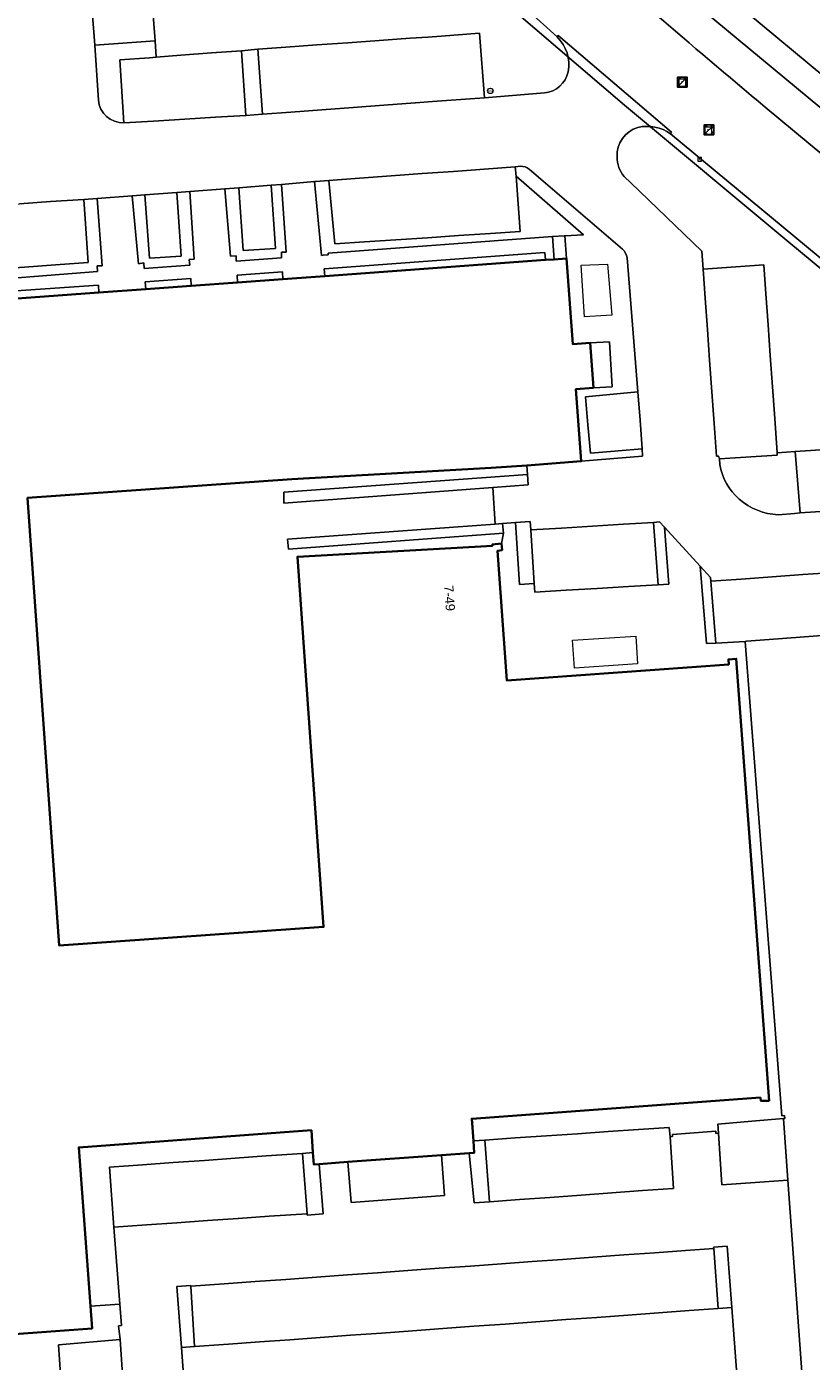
# Model space of a CAD drawing. Header units: metres. Extents: x 163543 to 168130, y 402678 to 405437.
# Tile 63 of 256: x 164514 to 164578, y 403246 to 403354. Entities that reach past the tile are written whole.
import ezdxf
from ezdxf.enums import TextEntityAlignment as Align

# ---------------------------------------------------------------- set-up
doc = ezdxf.new("R2010")
doc.units = ezdxf.units.M
doc.layers.get('0').update_dxf_attribs({"lineweight": 25})
for name, color, linetype, lineweight in [('X-CA190022.004-UO-BGT_Ondergrond$0$GE_202_SHDMuur30cm_Lijn_GEM', 253, 'Continuous', 9), ('X-CA190022.004-UO-BGT_Ondergrond$0$GE_314_WGDRijbaanLokaleweg_Vlak_GEM', 253, 'Continuous', 9), ('X-CA190022.004-UO-BGT_Ondergrond$0$GE_316_WGDFietspad_Vlak_GEM', 253, 'Continuous', 9), ('X-CA190022.004-UO-BGT_Ondergrond$0$GE_317_WGDVoetpad_Vlak_GEM', 253, 'Continuous', 9), ('X-CA190022.004-UO-BGT_Ondergrond$0$GE_318_WGDVoetpadoptrap_Vlak_GEM', 253, 'Continuous', 9), ('X-CA190022.004-UO-BGT_Ondergrond$0$GE_320_WGDParkeervlak_Vlak_GEM', 253, 'Continuous', 9), ('X-CA190022.004-UO-BGT_Ondergrond$0$GE_322_WGDInrit_Vlak_GEM', 253, 'Continuous', 9), ('X-CA190022.004-UO-BGT_Ondergrond$0$GE_366_OWGBerm_groenvoorziening_Vlak_GEM', 253, 'Continuous', 9), ('X-CA190022.004-UO-BGT_Ondergrond$0$GE_367_OWGBerm_groenvoorziening_grasenk_GEM', 253, 'Continuous', 9), ('X-CA190022.004-UO-BGT_Ondergrond$0$GE_401_OTDErf_Vlak_GEM', 253, 'Continuous', 9), ('X-CA190022.004-UO-BGT_Ondergrond$0$GE_411_OTDOpenverharding_betonstraatstenen_Vlak_GEM', 253, 'Continuous', 9), ('X-CA190022.004-UO-BGT_Ondergrond$0$GE_4502_GBKN_Huisnummer_Lijn_GEM', 7, 'Continuous', 9), ('X-CA190022.004-UO-BGT_Ondergrond$0$GE_479_BTDGroenvoorziening_grasenkruida_GEM', 253, 'Continuous', 9), ('X-CA190022.004-UO-BGT_Ondergrond$0$GE_601_PNDgrondvlakpand_Vlak_MV_GEM', 34, 'Continuous', 35), ('X-CA190022.004-UO-BGT_Ondergrond$0$GE_814_BRDVerkeersbord_Punt_GEM', 253, 'Continuous', 9), ('X-CA190022.004-UO-BGT_Ondergrond$0$GE_885_PutInspectieofRioolput_Punt_GEM', 253, 'Continuous', 9), ('X-CA190022.004-UO-BGT_Ondergrond$0$GE_886_PutKolk_Punt_GEM', 253, 'Continuous', 9), ('X-CA190022.004-UO-BGT_Ondergrond$0$N-WE-RI-PUT_INSPECTIE-S', 253, 'Continuous', 9), ('X-CA190022.004-UO-KAD_Percelen$0$B-WE-KG-GRENS_PERCEEL-GV', 150, 'Continuous', 9), ('X-CA190022.004-UO-WHM_Riolering gemeente_NLCS_v0.1$0$B-WE-RI-PUT-S', 214, 'Continuous', 15)]:
    doc.layers.add(name, color=color, linetype=linetype, lineweight=lineweight)
doc.styles.add('X-CA190022.004-UO-BGT_Ondergrond$0$BGT_NAR', font='arial.ttf', dxfattribs={"height": 1})
doc.styles.add('X-CA190022.004-UO-BGT_Ondergrond$0$NLCS-ISO', font='NLCS-ISO.ttf')

# ---------------------------------------------------------------- blocks, each defined once
blk = doc.blocks.new('X-CA190022.004-UO-BGT_Ondergrond$0$SRI-KOLK-SO')
at = {"color": 0, "linetype": 'ByBlock', "lineweight": 18}
blk.add_lwpolyline([(-1.125, -1.125), (1.125, -1.125), (1.125, 1.125), (-1.125, 1.125)], close=True, dxfattribs=at)
at = {"color": 0, "linetype": 'ByBlock', "lineweight": 18, "style": 'X-CA190022.004-UO-BGT_Ondergrond$0$NLCS-ISO'}
blk.add_text('k', height=1.5, dxfattribs=at).set_placement((0, 0), align=Align.MIDDLE_CENTER)
blk = doc.blocks.new('X-CA190022.004-UO-BGT_Ondergrond$0$IMGEOKolk')
at = {"xscale": 5, "yscale": 5, "zscale": 5}
blk.add_blockref('X-CA190022.004-UO-BGT_Ondergrond$0$SRI-KOLK-SO', (0, 0), dxfattribs=at)
blk = doc.blocks.new('X-CA190022.004-UO-BGT_Ondergrond$0$SIE-WEG_PAAL_VERKEERSBORD-SO')
at = {"linetype": 'ByBlock', "lineweight": 18}
blk.add_circle((0, 0), 1.5, dxfattribs=at)
at = {"linetype": 'ByBlock', "lineweight": 18, "style": 'X-CA190022.004-UO-BGT_Ondergrond$0$NLCS-ISO'}
blk.add_text('vb', height=1.5, dxfattribs=at).set_placement((0, 0.13), align=Align.MIDDLE_CENTER)
blk = doc.blocks.new('X-CA190022.004-UO-BGT_Ondergrond$0$IMGEOVerkeersbord')
at = {"xscale": 5, "yscale": 5, "zscale": 5}
blk.add_blockref('X-CA190022.004-UO-BGT_Ondergrond$0$SIE-WEG_PAAL_VERKEERSBORD-SO', (0, 0), dxfattribs=at)
blk = doc.blocks.new('X-CA190022.004-UO-BGT_Ondergrond$0$SRI-PUT_INSPECTIEPUT_RIOOLPUT-SO')
at = {"color": 0, "linetype": 'ByBlock', "lineweight": 18}
blk.add_lwpolyline([(-1.12, -1.12), (1.12, -1.12), (1.12, 1.12), (-1.12, 1.12)], close=True, dxfattribs=at)
at = {"color": 0, "linetype": 'ByBlock', "lineweight": 18, "style": 'X-CA190022.004-UO-BGT_Ondergrond$0$NLCS-ISO'}
blk.add_text('r', height=1.5, dxfattribs=at).set_placement((0, 0.28), align=Align.MIDDLE_CENTER)
blk = doc.blocks.new('X-CA190022.004-UO-BGT_Ondergrond$0$IMGEOInspectierioolput')
at = {"layer": 'X-CA190022.004-UO-BGT_Ondergrond$0$N-WE-RI-PUT_INSPECTIE-S', "xscale": 10, "yscale": 10, "zscale": 10}
blk.add_blockref('X-CA190022.004-UO-BGT_Ondergrond$0$SRI-PUT_INSPECTIEPUT_RIOOLPUT-SO', (0, 0), dxfattribs=at)
blk = doc.blocks.new('X-CA190022.004-UO-WHM_Riolering gemeente_NLCS_v0.1$0$B-SRI-PUT_BETON-SO')
blk.add_line((-1.41, -1.41), (1.41, 1.41))
at = {"lineweight": -3, "flags": 128}
blk.add_lwpolyline([(2, -2), (2, 2), (-2, 2), (-2, -2)], close=True, dxfattribs=at)
at = {"lineweight": -3}
blk.add_circle((0, 0), 2, dxfattribs=at)

msp = doc.modelspace()

# ---------------------------------------------------------------- linework, layer by layer
at = {"layer": 'X-CA190022.004-UO-BGT_Ondergrond$0$GE_202_SHDMuur30cm_Lijn_GEM'}
for p, q in [((164556.737, 403336.994), (164538.536, 403335.643)), ((164557.69, 403337.065), (164556.737, 403336.994)), ((164557.69, 403337.065), (164557.734, 403337.067))]:
    msp.add_line(p, q, dxfattribs=at)
at = {"layer": 'X-CA190022.004-UO-BGT_Ondergrond$0$GE_314_WGDRijbaanLokaleweg_Vlak_GEM', "flags": 128}
for points in [[(164617.292, 403303.039), (164607.57, 403311.093), (164607.596, 403311.189), (164599.386, 403318.093), (164599.271, 403317.98), (164593.903, 403322.46), (164566.317, 403345.335), (164566.403, 403345.471), (164557.209, 403353.318), (164557.112, 403353.201), (164548.239, 403361.246), (164539.592, 403369.466), (164531.375, 403377.556), (164523.138, 403386.194), (164518.659, 403391.015), (164515.969, 403393.893), (164510.065, 403400.491), (164504.175, 403407.392), (164501.64, 403410.476), (164499.297, 403413.326)], [(164513.161, 403357.923), (164511.535, 403379.751), (164517.571, 403380.212), (164517.641, 403379.207), (164517.836, 403376.554), (164518.012, 403374.161), (164518.195, 403371.668), (164518.381, 403369.138), (164518.568, 403366.601), (164518.668, 403365.13), (164518.855, 403362.58), (164519.045, 403359.986), (164519.224, 403357.553), (164519.413, 403354.98), (164519.592, 403352.539), (164519.883, 403348.075)], [(164565.796, 403360.798), (164578.836, 403349.938), (164578.894, 403348.631), (164578.919, 403348.054)], [(164557.112, 403353.201), (164557.209, 403353.318), (164566.403, 403345.471), (164566.317, 403345.335)], [(164521.951, 403346.229), (164524.36, 403346.375), (164526.909, 403346.529), (164529.385, 403346.679), (164531.85, 403346.828), (164533.2, 403346.942), (164535.51, 403347.111), (164538.013, 403347.295), (164540.552, 403347.481), (164543.047, 403347.664), (164545.588, 403347.85), (164545.614, 403347.852), (164547.016, 403347.969), (164548.127, 403348.047), (164551.235, 403348.267), (164556.083, 403348.657)], [(164574.001, 403347.515), (164582.261, 403340.668), (164582.878, 403340.091), (164605.498, 403321.288), (164607.853, 403319.29), (164630.006, 403300.896)], [(164582.261, 403340.668), (164574.001, 403347.515)], [(164554.158, 403342.705), (164553.725, 403342.656), (164551.188, 403342.472), (164548.719, 403342.292), (164546.178, 403342.108), (164543.656, 403341.924), (164541.081, 403341.737), (164538.589, 403341.556), (164537.538, 403341.467), (164537.429, 403341.458), (164534.741, 403341.23), (164533.908, 403341.159), (164531.294, 403340.947), (164530.138, 403340.861), (164527.319, 403340.651), (164526.242, 403340.571), (164523.652, 403340.386), (164522.615, 403340.309), (164519.78, 403340.1), (164518.694, 403340.02), (164516.01, 403339.832), (164513.493, 403339.656)], [(164562.417, 403335.984), (164554.856, 403342.466)], [(164562.552, 403341.864), (164563.088, 403341.35), (164568.874, 403335.804), (164568.959, 403334.357), (164569.127, 403332.004), (164569.31, 403329.444), (164569.488, 403326.953), (164569.671, 403324.381), (164569.854, 403321.83), (164570.043, 403319.176), (164570.213, 403319.18), (164570.294, 403318.943), (164570.33, 403318.492)], [(164579.567, 403309.737), (164577.065, 403309.556), (164574.562, 403309.375), (164572.069, 403309.194), (164569.583, 403309.014), (164569.563, 403309.327), (164568.722, 403310.246), (164565.84, 403313.394), (164565.427, 403313.845), (164564.953, 403313.794), (164562.493, 403313.641), (164559.998, 403313.487), (164557.482, 403313.331), (164554.989, 403313.176), (164554.931, 403313.866), (164553.743, 403313.78), (164552.697, 403313.704), (164552.096, 403313.661), (164551.898, 403316.624), (164554.776, 403316.83), (164554.716, 403317.672), (164554.662, 403318.424), (164559.07, 403318.75), (164564.053, 403319.175), (164564.029, 403319.771), (164563.853, 403322.082), (164563.678, 403324.385), (164562.815, 403335.272)], [(164575.07, 403314.412), (164576.382, 403314.523), (164576.839, 403314.562), (164579.34, 403314.733), (164581.848, 403314.905), (164584.309, 403315.073), (164586.84, 403315.246), (164589.397, 403315.421), (164597.905, 403315.991), (164598.901, 403316.163)], [(164521.815, 403245.013), (164521.651, 403247.454), (164521.53, 403248.566), (164521.749, 403248.589), (164521.619, 403250.33), (164521.152, 403256.572), (164523.777, 403256.755), (164526.259, 403256.929), (164528.734, 403257.102), (164531.221, 403257.277), (164533.751, 403257.454), (164536.827, 403257.669), (164536.836, 403257.553), (164538.135, 403257.652), (164537.8, 403261.701), (164540.133, 403261.872), (164540.39, 403258.567), (164547.969, 403259.134), (164547.729, 403262.426), (164549.985, 403262.59), (164550.377, 403258.547), (164551.632, 403258.632), (164554.06, 403258.81), (164556.526, 403258.99), (164559.058, 403259.175), (164561.553, 403259.358), (164564.047, 403259.54), (164566.576, 403259.725), (164566.288, 403263.908), (164566.493, 403263.94), (164566.472, 403264.108), (164569.987, 403264.356), (164569.999, 403264.19), (164570.219, 403264.212), (164570.492, 403260.014), (164573.199, 403260.199), (164575.845, 403260.38), (164577.015, 403244.446)], [(164571.842, 403242.808), (164571.3, 403250.05), (164570.926, 403255.043), (164569.818, 403254.942), (164569.825, 403254.844), (164567.549, 403254.68), (164565.05, 403254.499), (164562.538, 403254.318), (164560.026, 403254.137)], [(164560.026, 403254.137), (164557.563, 403253.959), (164555.101, 403253.781), (164552.6, 403253.601), (164550.076, 403253.418), (164547.536, 403253.235), (164545.011, 403253.053), (164542.548, 403252.875), (164540.114, 403252.699), (164537.577, 403252.516), (164535.099, 403252.337), (164532.599, 403252.157), (164530.097, 403251.976), (164527.382, 403251.78), (164527.378, 403251.839), (164526.257, 403251.758), (164526.626, 403246.795), (164527.15, 403239.73)]]:
    msp.add_lwpolyline(points, dxfattribs=at)
at = {"layer": 'X-CA190022.004-UO-BGT_Ondergrond$0$GE_314_WGDRijbaanLokaleweg_Vlak_GEM'}
for centre, radius, start, end in [((164993.93, 403850.941), 655.575, 228.113502, 230.167071), ((164554.966, 403350.957), 3.105, 349.29068, 46.28265), ((164555.866, 403350.847), 2.201, 275.65744, 347.73823), ((164521.899, 403348.252), 2.024, 185.0162, 271.47642), ((164564.431, 403342.734), 3.213, 54.04445, 103.52788), ((164564.342, 403343.591), 2.362, 106.31058, 183.09091), ((164554.186, 403341.648), 1.057, 50.67543, 91.52145), ((164564.64, 403343.506), 2.657, 180.90994, 218.17979), ((164561.285, 403334.884), 1.578, 14.22984, 44.17956), ((164574.871, 403319.194), 4.595, 188.79349, 229.79983), ((164575.293, 403319.539), 5.131, 228.67485, 267.50401)]:
    msp.add_arc(centre, radius, start, end, dxfattribs=at)
at = {"layer": 'X-CA190022.004-UO-BGT_Ondergrond$0$GE_314_WGDRijbaanLokaleweg_Vlak_GEM', "extrusion": (0, 0, -1)}
msp.add_arc((-164993.93, 403850.941), 655.575, 309.832929, 311.886498, dxfattribs=at)
at = {"layer": 'X-CA190022.004-UO-BGT_Ondergrond$0$GE_316_WGDFietspad_Vlak_GEM', "flags": 128}
msp.add_lwpolyline([(164631.725, 403305.98), (164628.906, 403308.318), (164611.754, 403322.541), (164607.923, 403325.757), (164578.836, 403349.938), (164565.796, 403360.798), (164557.84, 403367.195)], dxfattribs=at)
at = {"layer": 'X-CA190022.004-UO-BGT_Ondergrond$0$GE_317_WGDVoetpad_Vlak_GEM', "flags": 128}
for points in [[(164562.815, 403335.272), (164563.678, 403324.385), (164559.412, 403323.983), (164559.611, 403321.718), (164559.814, 403319.401), (164564.029, 403319.771), (164564.053, 403319.175), (164559.07, 403318.75), (164558.64, 403324.62), (164560.07, 403324.73), (164561.582, 403324.793), (164561.377, 403328.458), (164559.81, 403328.37), (164558.38, 403328.27), (164557.87, 403335.22), (164557.734, 403337.067), (164559.25, 403337.137), (164553.782, 403341.901), (164553.725, 403342.656), (164554.158, 403342.705)], [(164554.856, 403342.466), (164562.417, 403335.984)], [(164506.432, 403333.094), (164519.803, 403334.17), (164519.78, 403334.612), (164520.199, 403334.634), (164519.78, 403340.1), (164522.615, 403340.309), (164523.139, 403334.795), (164523.573, 403334.868), (164523.612, 403334.394), (164527.304, 403334.679), (164527.257, 403335.14), (164527.666, 403335.164), (164527.319, 403340.651), (164530.138, 403340.861), (164530.613, 403335.402), (164531.069, 403335.439), (164531.062, 403334.999), (164534.742, 403335.263), (164534.755, 403335.737), (164535.135, 403335.741), (164534.741, 403341.23), (164537.429, 403341.458)], [(164537.429, 403341.458), (164537.986, 403335.469), (164538.135, 403335.478), (164538.539, 403335.507), (164538.536, 403335.643), (164556.737, 403336.994), (164556.872, 403335.147), (164556.175, 403335.096), (164556.131, 403335.694), (164538.215, 403334.385), (164538.259, 403333.786), (164534.868, 403333.538), (164534.824, 403334.137), (164531.145, 403333.868), (164531.188, 403333.269), (164527.427, 403332.994), (164527.383, 403333.593), (164523.69, 403333.323), (164523.734, 403332.724), (164519.929, 403332.446), (164519.885, 403333.045), (164506.499, 403332.135)], [(164561.201, 403334.744), (164561.551, 403330.617), (164559.339, 403330.49), (164559.074, 403334.67), (164561.201, 403334.744)], [(164571.043, 403302.26), (164553.037, 403300.954), (164552.271, 403311.478), (164552.651, 403311.539), (164552.598, 403312.082), (164552.754, 403312.916), (164552.697, 403313.704), (164553.743, 403313.78), (164554.065, 403308.75), (164555.268, 403308.827), (164555.313, 403308.121), (164557.86, 403308.277), (164560.361, 403308.431), (164562.905, 403308.587), (164565.327, 403308.736), (164566.181, 403308.788), (164565.84, 403313.394), (164568.722, 403310.246), (164569.231, 403303.959), (164569.989, 403304), (164572.388, 403304.13), (164575.345, 403265.607), (164575.58, 403265.64), (164575.608, 403265.408), (164575.483, 403265.385), (164572.922, 403265.174), (164570.171, 403264.948), (164570.219, 403264.212), (164569.999, 403264.19), (164569.987, 403264.356), (164566.472, 403264.108), (164566.493, 403263.94), (164566.288, 403263.908), (164566.21, 403264.675), (164563.732, 403264.504), (164561.265, 403264.334), (164558.763, 403264.162), (164556.244, 403263.988), (164553.721, 403263.814), (164551.251, 403263.644), (164550.321, 403263.573), (164550.19, 403265.38), (164573.613, 403267.107), (164573.644, 403266.835), (164574.323, 403266.835), (164571.662, 403302.719), (164571.016, 403302.668), (164571.043, 403302.26)], [(164558.376, 403304.218), (164563.502, 403304.548), (164563.647, 403302.298), (164558.521, 403301.967), (164558.376, 403304.218)], [(164536.46, 403262.568), (164533.497, 403262.355), (164530.994, 403262.175), (164528.488, 403261.995), (164525.954, 403261.813), (164523.466, 403261.634), (164520.788, 403261.442), (164521.152, 403256.572), (164521.619, 403250.33), (164519.238, 403250.155), (164518.29, 403263.05), (164537.17, 403264.44), (164537.301, 403262.628), (164536.46, 403262.568)]]:
    msp.add_lwpolyline(points, dxfattribs=at)
at = {"layer": 'X-CA190022.004-UO-BGT_Ondergrond$0$GE_317_WGDVoetpad_Vlak_GEM', "extrusion": (0, 0, -1)}
for centre, radius, start, end in [((-164554.186, 403341.648), 1.057, 88.47855, 129.32457), ((-164561.285, 403334.884), 1.578, 135.82044, 165.77016)]:
    msp.add_arc(centre, radius, start, end, dxfattribs=at)
at = {"layer": 'X-CA190022.004-UO-BGT_Ondergrond$0$GE_318_WGDVoetpadoptrap_Vlak_GEM', "flags": 128}
for points in [[(164557.734, 403337.067), (164557.87, 403335.22), (164556.872, 403335.147), (164556.737, 403336.994), (164557.69, 403337.065), (164557.734, 403337.067)], [(164559.81, 403328.37), (164561.377, 403328.458), (164561.582, 403324.793), (164560.07, 403324.73), (164559.81, 403328.37)]]:
    msp.add_lwpolyline(points, dxfattribs=at)
at = {"layer": 'X-CA190022.004-UO-BGT_Ondergrond$0$GE_320_WGDParkeervlak_Vlak_GEM', "flags": 128}
for points in [[(164523.932, 403360.344), (164524.114, 403357.874), (164524.304, 403355.287), (164524.481, 403352.884), (164519.592, 403352.539), (164519.413, 403354.98), (164519.224, 403357.553), (164519.045, 403359.986), (164518.855, 403362.58), (164518.668, 403365.13), (164523.555, 403365.46), (164523.744, 403362.89), (164523.932, 403360.344)], [(164550.809, 403353.508), (164551.235, 403348.267), (164548.127, 403348.047), (164547.016, 403347.969), (164545.614, 403347.852), (164545.588, 403347.85), (164543.047, 403347.664), (164540.552, 403347.481), (164538.013, 403347.295), (164535.51, 403347.111), (164533.2, 403346.942), (164532.819, 403352.199), (164535.104, 403352.367), (164537.627, 403352.553), (164540.139, 403352.737), (164542.671, 403352.924), (164545.179, 403353.108), (164545.189, 403353.109), (164546.622, 403353.187), (164547.709, 403353.27), (164550.809, 403353.508)], [(164531.492, 403352.09), (164531.85, 403346.828), (164529.385, 403346.679), (164526.909, 403346.529), (164524.36, 403346.375), (164521.951, 403346.229), (164521.622, 403351.336), (164524.029, 403351.52), (164524.582, 403351.562), (164526.581, 403351.715), (164529.071, 403351.905), (164531.492, 403352.09)], [(164553.782, 403341.901), (164554.119, 403337.41), (164551.707, 403337.248), (164549.111, 403337.074), (164546.589, 403336.904), (164544.033, 403336.733), (164541.484, 403336.562), (164539.064, 403336.399), (164538.589, 403341.556), (164541.081, 403341.737), (164543.656, 403341.924), (164546.178, 403342.108), (164548.719, 403342.292), (164551.188, 403342.472), (164553.725, 403342.656), (164553.782, 403341.901)], [(164526.242, 403340.571), (164526.611, 403335.42), (164524.035, 403335.252), (164523.652, 403340.386), (164526.242, 403340.571)], [(164533.908, 403341.159), (164534.254, 403336.021), (164531.644, 403335.873), (164531.294, 403340.947), (164533.908, 403341.159)], [(164518.694, 403340.02), (164519.051, 403334.903), (164516.393, 403334.709), (164513.897, 403334.526), (164511.767, 403334.371), (164509.225, 403334.185), (164507.076, 403334.028), (164506.703, 403339.18), (164508.869, 403339.332), (164511.361, 403339.506), (164513.493, 403339.656), (164516.01, 403339.832), (164518.694, 403340.02)], [(164574.241, 403329.842), (164574.417, 403327.35), (164574.597, 403324.789), (164574.778, 403322.214), (164574.973, 403319.444), (164574.987, 403319.251), (164570.294, 403318.943), (164570.213, 403319.18), (164570.043, 403319.176), (164569.854, 403321.83), (164569.671, 403324.381), (164569.488, 403326.953), (164569.31, 403329.444), (164569.127, 403332.004), (164568.959, 403334.357), (164573.898, 403334.714), (164574.065, 403332.349), (164574.241, 403329.842)], [(164563.853, 403322.082), (164564.029, 403319.771), (164559.814, 403319.401), (164559.611, 403321.718), (164559.412, 403323.983), (164563.678, 403324.385), (164563.853, 403322.082)], [(164589.004, 403320.434), (164589.397, 403315.421), (164586.84, 403315.246), (164584.309, 403315.073), (164581.848, 403314.905), (164579.34, 403314.733), (164576.839, 403314.562), (164576.43, 403319.547), (164578.915, 403319.722), (164581.403, 403319.898), (164583.904, 403320.074), (164586.437, 403320.253), (164589.004, 403320.434)], [(164564.953, 403313.794), (164565.327, 403308.736), (164562.905, 403308.587), (164560.361, 403308.431), (164557.86, 403308.277), (164555.313, 403308.121), (164555.268, 403308.827), (164554.989, 403313.176), (164557.482, 403313.331), (164559.998, 403313.487), (164562.493, 403313.641), (164564.953, 403313.794)], [(164582.18, 403309.926), (164582.604, 403304.914), (164580.032, 403304.717), (164577.544, 403304.526), (164575.065, 403304.335), (164572.488, 403304.138), (164572.388, 403304.13), (164569.989, 403304), (164569.583, 403309.014), (164572.069, 403309.194), (164574.562, 403309.375), (164577.065, 403309.556), (164579.567, 403309.737), (164582.18, 403309.926)], [(164566.288, 403263.908), (164566.576, 403259.725), (164564.047, 403259.54), (164561.553, 403259.358), (164559.058, 403259.175), (164556.526, 403258.99), (164554.06, 403258.81), (164551.632, 403258.632), (164551.251, 403263.644), (164553.721, 403263.814), (164556.244, 403263.988), (164558.763, 403264.162), (164561.265, 403264.334), (164563.732, 403264.504), (164566.21, 403264.675), (164566.288, 403263.908)], [(164575.483, 403265.385), (164575.845, 403260.38), (164573.199, 403260.199), (164570.492, 403260.014), (164570.219, 403264.212), (164570.171, 403264.948), (164572.922, 403265.174), (164575.483, 403265.385)], [(164536.46, 403262.568), (164536.827, 403257.669), (164533.751, 403257.454), (164531.221, 403257.277), (164528.734, 403257.102), (164526.259, 403256.929), (164523.777, 403256.755), (164521.152, 403256.572), (164520.788, 403261.442), (164523.466, 403261.634), (164525.954, 403261.813), (164528.488, 403261.995), (164530.994, 403262.175), (164533.497, 403262.355), (164536.46, 403262.568)], [(164569.825, 403254.844), (164570.193, 403249.967), (164567.824, 403249.795), (164565.333, 403249.613), (164562.851, 403249.433), (164560.349, 403249.251), (164557.829, 403249.067), (164555.4, 403248.89), (164552.888, 403248.708), (164550.362, 403248.524), (164547.849, 403248.341), (164545.379, 403248.161), (164542.859, 403247.978), (164540.359, 403247.796), (164537.877, 403247.615), (164535.434, 403247.437), (164532.961, 403247.257), (164530.441, 403247.074), (164527.681, 403246.873), (164527.382, 403251.78), (164530.097, 403251.976), (164532.599, 403252.157), (164535.099, 403252.337), (164537.577, 403252.516), (164540.114, 403252.699), (164542.548, 403252.875), (164545.011, 403253.053), (164547.536, 403253.235), (164550.076, 403253.418), (164552.6, 403253.601), (164555.101, 403253.781), (164557.563, 403253.959), (164560.026, 403254.137), (164562.538, 403254.318), (164565.05, 403254.499), (164567.549, 403254.68), (164569.825, 403254.844)], [(164521.815, 403245.013), (164521.984, 403242.503), (164522.157, 403239.924), (164517.139, 403239.55), (164516.968, 403242.203), (164516.811, 403244.648), (164516.658, 403247.018), (164521.651, 403247.454), (164521.815, 403245.013)]]:
    msp.add_lwpolyline(points, dxfattribs=at)
at = {"layer": 'X-CA190022.004-UO-BGT_Ondergrond$0$GE_322_WGDInrit_Vlak_GEM', "flags": 128}
msp.add_lwpolyline([(164516.811, 403244.648), (164516.968, 403242.203), (164514.217, 403242.024), (164514.428, 403238.799), (164514.495, 403237.772), (164510.048, 403237.474), (164509.979, 403238.504), (164509.368, 403247.627), (164517.134, 403248.196), (164519.37, 403248.36), (164519.238, 403250.155), (164521.619, 403250.33), (164521.749, 403248.589), (164521.53, 403248.566), (164521.651, 403247.454), (164516.658, 403247.018), (164516.811, 403244.648)], dxfattribs=at)
at = {"layer": 'X-CA190022.004-UO-BGT_Ondergrond$0$GE_366_OWGBerm_groenvoorziening_Vlak_GEM', "flags": 128}
for points in [[(164519.883, 403348.075), (164519.592, 403352.539), (164524.481, 403352.884)], [(164524.481, 403352.884), (164524.582, 403351.562), (164524.029, 403351.52), (164521.622, 403351.336), (164521.951, 403346.229)], [(164532.819, 403352.199), (164533.2, 403346.942), (164531.85, 403346.828), (164531.492, 403352.09), (164532.819, 403352.199)], [(164553.782, 403341.901), (164559.25, 403337.137), (164557.734, 403337.067), (164557.69, 403337.065), (164556.737, 403336.994), (164538.536, 403335.643), (164538.539, 403335.507), (164538.135, 403335.478), (164537.986, 403335.469), (164537.429, 403341.458), (164537.538, 403341.467), (164538.589, 403341.556), (164539.064, 403336.399), (164541.484, 403336.562), (164544.033, 403336.733), (164546.589, 403336.904), (164549.111, 403337.074), (164551.707, 403337.248), (164554.119, 403337.41), (164553.782, 403341.901)], [(164527.257, 403335.14), (164527.304, 403334.679), (164523.612, 403334.394), (164523.573, 403334.868), (164523.139, 403334.795), (164522.615, 403340.309), (164523.652, 403340.386), (164524.035, 403335.252), (164526.611, 403335.42), (164526.242, 403340.571), (164527.319, 403340.651), (164527.666, 403335.164), (164527.257, 403335.14)], [(164534.755, 403335.737), (164534.742, 403335.263), (164531.062, 403334.999), (164531.069, 403335.439), (164530.613, 403335.402), (164530.138, 403340.861), (164531.294, 403340.947), (164531.644, 403335.873), (164534.254, 403336.021), (164533.908, 403341.159), (164534.741, 403341.23), (164535.135, 403335.741), (164534.755, 403335.737)], [(164519.78, 403340.1), (164520.199, 403334.634), (164519.78, 403334.612), (164519.803, 403334.17), (164506.432, 403333.094), (164506.37, 403333.398), (164505.662, 403333.387), (164505.189, 403339.069), (164506.703, 403339.18), (164507.076, 403334.028), (164509.225, 403334.185), (164511.767, 403334.371), (164513.897, 403334.526), (164516.393, 403334.709), (164519.051, 403334.903), (164518.694, 403340.02), (164519.78, 403340.1)], [(164556.175, 403335.096), (164538.259, 403333.786), (164538.215, 403334.385), (164556.131, 403335.694), (164556.175, 403335.096)], [(164534.824, 403334.137), (164534.868, 403333.538), (164531.188, 403333.269), (164531.145, 403333.868), (164534.824, 403334.137)], [(164561.201, 403334.744), (164561.551, 403330.617), (164559.339, 403330.49), (164559.074, 403334.67), (164561.201, 403334.744)], [(164519.929, 403332.446), (164513.28, 403331.96), (164513.286, 403331.884), (164506.547, 403331.421), (164506.499, 403332.135), (164519.885, 403333.045), (164519.929, 403332.446)], [(164527.383, 403333.593), (164527.427, 403332.994), (164523.734, 403332.724), (164523.69, 403333.323), (164527.383, 403333.593)], [(164570.33, 403318.492), (164570.294, 403318.943), (164574.987, 403319.251), (164574.973, 403319.444), (164576.43, 403319.547)], [(164576.43, 403319.547), (164576.839, 403314.562), (164576.382, 403314.523), (164575.07, 403314.412)], [(164551.898, 403316.624), (164534.927, 403315.363), (164534.927, 403316.256), (164554.716, 403317.672), (164554.776, 403316.83), (164551.898, 403316.624)], [(164552.754, 403312.916), (164535.324, 403311.626), (164535.225, 403312.42), (164552.096, 403313.661), (164552.697, 403313.704), (164552.754, 403312.916)], [(164554.989, 403313.176), (164555.268, 403308.827), (164554.065, 403308.75), (164553.743, 403313.78), (164554.931, 403313.866), (164554.989, 403313.176)], [(164565.84, 403313.394), (164566.181, 403308.788), (164565.327, 403308.736), (164564.953, 403313.794), (164565.427, 403313.845), (164565.84, 403313.394)], [(164569.583, 403309.014), (164569.989, 403304), (164569.231, 403303.959), (164568.722, 403310.246), (164569.563, 403309.327), (164569.583, 403309.014)], [(164558.376, 403304.218), (164563.502, 403304.548), (164563.647, 403302.298), (164558.521, 403301.967), (164558.376, 403304.218)], [(164551.251, 403263.644), (164551.632, 403258.632), (164550.377, 403258.547), (164549.985, 403262.59), (164550.39, 403262.62), (164550.321, 403263.573), (164551.251, 403263.644)], [(164537.8, 403261.701), (164538.135, 403257.652), (164536.836, 403257.553), (164536.827, 403257.669), (164536.46, 403262.568), (164537.301, 403262.628), (164537.37, 403261.67), (164537.8, 403261.701)], [(164570.926, 403255.043), (164571.3, 403250.05), (164570.193, 403249.967), (164569.825, 403254.844), (164569.818, 403254.942), (164570.926, 403255.043)], [(164527.382, 403251.78), (164527.681, 403246.873), (164526.626, 403246.795), (164526.257, 403251.758), (164527.378, 403251.839), (164527.382, 403251.78)]]:
    msp.add_lwpolyline(points, dxfattribs=at)
at = {"layer": 'X-CA190022.004-UO-BGT_Ondergrond$0$GE_366_OWGBerm_groenvoorziening_Vlak_GEM', "extrusion": (0, 0, -1)}
for centre, radius, start, end in [((-164521.899, 403348.252), 2.024, 268.52358, 354.9838), ((-164574.871, 403319.194), 4.595, 310.20017, 351.20651), ((-164575.293, 403319.539), 5.131, 272.49599, 311.32515)]:
    msp.add_arc(centre, radius, start, end, dxfattribs=at)
at = {"layer": 'X-CA190022.004-UO-BGT_Ondergrond$0$GE_367_OWGBerm_groenvoorziening_grasenk_GEM', "flags": 128}
for points in [[(164539.592, 403369.466), (164548.239, 403361.246), (164557.112, 403353.201)], [(164556.083, 403348.657), (164551.235, 403348.267), (164550.809, 403353.508), (164547.709, 403353.27), (164546.622, 403353.187), (164545.189, 403353.109), (164545.179, 403353.108), (164542.671, 403352.924), (164540.139, 403352.737), (164537.627, 403352.553), (164535.104, 403352.367), (164532.819, 403352.199), (164531.492, 403352.09), (164529.071, 403351.905), (164526.581, 403351.715), (164524.582, 403351.562), (164524.481, 403352.884), (164524.304, 403355.287)], [(164566.317, 403345.335), (164593.903, 403322.46), (164599.271, 403317.98)], [(164598.901, 403316.163), (164597.905, 403315.991), (164589.397, 403315.421), (164589.004, 403320.434), (164586.437, 403320.253), (164583.904, 403320.074), (164581.403, 403319.898), (164578.915, 403319.722), (164576.43, 403319.547), (164574.973, 403319.444), (164574.778, 403322.214), (164574.597, 403324.789), (164574.417, 403327.35), (164574.241, 403329.842), (164574.065, 403332.349), (164573.898, 403334.714), (164568.959, 403334.357), (164568.874, 403335.804), (164563.088, 403341.35), (164562.552, 403341.864)], [(164527.15, 403239.73), (164526.626, 403246.795), (164527.681, 403246.873), (164530.441, 403247.074), (164532.961, 403247.257), (164535.434, 403247.437), (164537.877, 403247.615), (164540.359, 403247.796), (164542.859, 403247.978), (164545.379, 403248.161), (164547.849, 403248.341), (164550.362, 403248.524), (164552.888, 403248.708), (164555.4, 403248.89), (164557.829, 403249.067), (164560.349, 403249.251), (164562.851, 403249.433), (164565.333, 403249.613), (164567.824, 403249.795), (164570.193, 403249.967), (164571.3, 403250.05)], [(164571.3, 403250.05), (164571.842, 403242.808)]]:
    msp.add_lwpolyline(points, dxfattribs=at)
at = {"layer": 'X-CA190022.004-UO-BGT_Ondergrond$0$GE_367_OWGBerm_groenvoorziening_grasenk_GEM', "extrusion": (0, 0, -1)}
for centre, radius, start, end in [((-164554.966, 403350.957), 3.105, 133.71735, 190.70932), ((-164555.866, 403350.847), 2.201, 192.26177, 264.34256), ((-164564.431, 403342.734), 3.213, 76.47212, 125.95555), ((-164564.342, 403343.591), 2.362, 356.90909, 73.68942), ((-164564.64, 403343.506), 2.657, 321.82021, 359.09006)]:
    msp.add_arc(centre, radius, start, end, dxfattribs=at)
at = {"layer": 'X-CA190022.004-UO-BGT_Ondergrond$0$GE_401_OTDErf_Vlak_GEM', "flags": 128}
msp.add_lwpolyline([(164536.033, 403310.998), (164538.161, 403280.949), (164516.713, 403279.433), (164514.139, 403315.773), (164535.587, 403317.289), (164551.76, 403318.21), (164554.662, 403318.424), (164554.716, 403317.672), (164534.927, 403316.256), (164534.927, 403315.363), (164551.898, 403316.624), (164552.096, 403313.661), (164535.225, 403312.42), (164535.324, 403311.626), (164552.754, 403312.916), (164552.598, 403312.082), (164551.852, 403312.009), (164551.862, 403311.9), (164536.033, 403310.998)], dxfattribs=at)
at = {"layer": 'X-CA190022.004-UO-BGT_Ondergrond$0$GE_411_OTDOpenverharding_betonstraatstenen_Vlak_GEM', "flags": 128}
msp.add_lwpolyline([(164547.729, 403262.426), (164547.969, 403259.134), (164540.39, 403258.567), (164540.133, 403261.872), (164547.729, 403262.426)], dxfattribs=at)
at = {"layer": 'X-CA190022.004-UO-BGT_Ondergrond$0$GE_479_BTDGroenvoorziening_grasenkruida_GEM', "flags": 128}
msp.add_lwpolyline([(164619.356, 403245.081), (164619.268, 403246.221), (164612.951, 403245.758), (164609.412, 403245.527), (164609.556, 403244.4), (164604.639, 403244.062), (164604.54, 403244.943), (164583.045, 403243.546), (164577.148, 403243.161), (164577.015, 403244.446), (164575.845, 403260.38), (164575.483, 403265.385), (164575.608, 403265.408), (164575.58, 403265.64), (164575.345, 403265.607), (164572.388, 403304.13), (164572.488, 403304.138), (164575.065, 403304.335), (164577.544, 403304.526), (164580.032, 403304.717), (164582.604, 403304.914), (164582.18, 403309.926), (164606.388, 403311.553)], dxfattribs=at)
at = {"layer": 'X-CA190022.004-UO-BGT_Ondergrond$0$GE_601_PNDgrondvlakpand_Vlak_MV_GEM', "flags": 128}
for points in [[(164513.28, 403331.96), (164519.929, 403332.446), (164523.734, 403332.724), (164527.427, 403332.994), (164531.188, 403333.269), (164534.868, 403333.538), (164538.259, 403333.786), (164556.175, 403335.096), (164556.872, 403335.147), (164557.87, 403335.22), (164558.38, 403328.27), (164559.81, 403328.37), (164560.07, 403324.73), (164558.64, 403324.62), (164559.07, 403318.75), (164554.662, 403318.424), (164551.76, 403318.21), (164535.587, 403317.289), (164514.139, 403315.773), (164516.713, 403279.433), (164538.161, 403280.949), (164536.033, 403310.998), (164551.862, 403311.9), (164551.852, 403312.009), (164552.598, 403312.082), (164552.651, 403311.539), (164552.271, 403311.478), (164553.037, 403300.954), (164571.043, 403302.26), (164571.016, 403302.668), (164571.662, 403302.719), (164574.323, 403266.835), (164573.644, 403266.835), (164573.613, 403267.107)], [(164573.613, 403267.107), (164550.19, 403265.38), (164550.321, 403263.573), (164550.39, 403262.62), (164549.985, 403262.59), (164547.729, 403262.426), (164540.133, 403261.872), (164537.8, 403261.701), (164537.37, 403261.67), (164537.301, 403262.628), (164537.17, 403264.44), (164518.29, 403263.05), (164519.238, 403250.155), (164519.37, 403248.36), (164517.134, 403248.196), (164509.368, 403247.627)]]:
    msp.add_lwpolyline(points, dxfattribs=at)
at = {"layer": 'X-CA190022.004-UO-KAD_Percelen$0$B-WE-KG-GRENS_PERCEEL-GV', "flags": 128}
for points in [[(164645.594, 403290.681), (164645.235, 403292.179), (164589.027, 403338.734), (164568.964, 403355.35), (164559.715, 403363.08), (164551.044, 403370.772), (164541.039, 403380.582), (164528.767, 403392.981), (164528.582, 403393.184), (164526.116, 403395.89), (164510.415, 403413.113), (164504.937, 403419.149), (164503.089, 403421.185), (164495.298, 403416.903), (164504.551, 403406.066), (164517.544, 403391.725), (164522.841, 403385.879), (164534.917, 403373.194), (164544.858, 403363.307), (164553.433, 403355.5), (164562.586, 403347.655), (164575.912, 403336.539), (164618.408, 403301.344), (164647.229, 403277.474)], [(164568.964, 403355.35), (164589.027, 403338.734), (164645.235, 403292.179), (164644.844, 403293.524), (164644.392, 403294.849), (164643.882, 403296.153), (164643.313, 403297.433), (164642.687, 403298.686), (164642.006, 403299.909), (164641.27, 403301.101), (164640.482, 403302.258), (164635.102, 403308.06), (164595.119, 403341.313), (164577.825, 403355.696)], [(164618.408, 403301.344), (164575.912, 403336.539), (164562.586, 403347.655), (164553.433, 403355.5)]]:
    msp.add_lwpolyline(points, dxfattribs=at)

# ---------------------------------------------------------------- block references
at = {"layer": 'X-CA190022.004-UO-BGT_Ondergrond$0$GE_814_BRDVerkeersbord_Punt_GEM', "xscale": 0.03, "yscale": 0.03, "zscale": 0.02}
msp.add_blockref('X-CA190022.004-UO-BGT_Ondergrond$0$IMGEOVerkeersbord', (164551.699, 403348.825), dxfattribs=at)
at = {"layer": 'X-CA190022.004-UO-BGT_Ondergrond$0$GE_885_PutInspectieofRioolput_Punt_GEM', "xscale": 0.025, "yscale": 0.025, "zscale": 0.025}
for p in [(164567.281, 403349.495), (164569.399, 403345.598)]:
    msp.add_blockref('X-CA190022.004-UO-BGT_Ondergrond$0$IMGEOInspectierioolput', p, dxfattribs=at)
at = {"layer": 'X-CA190022.004-UO-BGT_Ondergrond$0$GE_886_PutKolk_Punt_GEM', "xscale": 0.025, "yscale": 0.025, "zscale": 0.025}
msp.add_blockref('X-CA190022.004-UO-BGT_Ondergrond$0$IMGEOKolk', (164568.684, 403343.273), dxfattribs=at)
at = {"layer": 'X-CA190022.004-UO-WHM_Riolering gemeente_NLCS_v0.1$0$B-WE-RI-PUT-S', "xscale": 0.2, "yscale": 0.2, "zscale": 0.2}
for p in [(164567.28, 403349.536), (164569.44, 403345.664)]:
    msp.add_blockref('X-CA190022.004-UO-WHM_Riolering gemeente_NLCS_v0.1$0$B-SRI-PUT_BETON-SO', p, dxfattribs=at)

# ---------------------------------------------------------------- texts
at = {"layer": 'X-CA190022.004-UO-BGT_Ondergrond$0$GE_4502_GBKN_Huisnummer_Lijn_GEM', "style": 'X-CA190022.004-UO-BGT_Ondergrond$0$BGT_NAR'}
msp.add_text('7-49', height=0.75, rotation=274.2, dxfattribs=at).set_placement((164548.39, 403307.644), align=Align.MIDDLE_CENTER)

doc.saveas('drawing.dxf')
